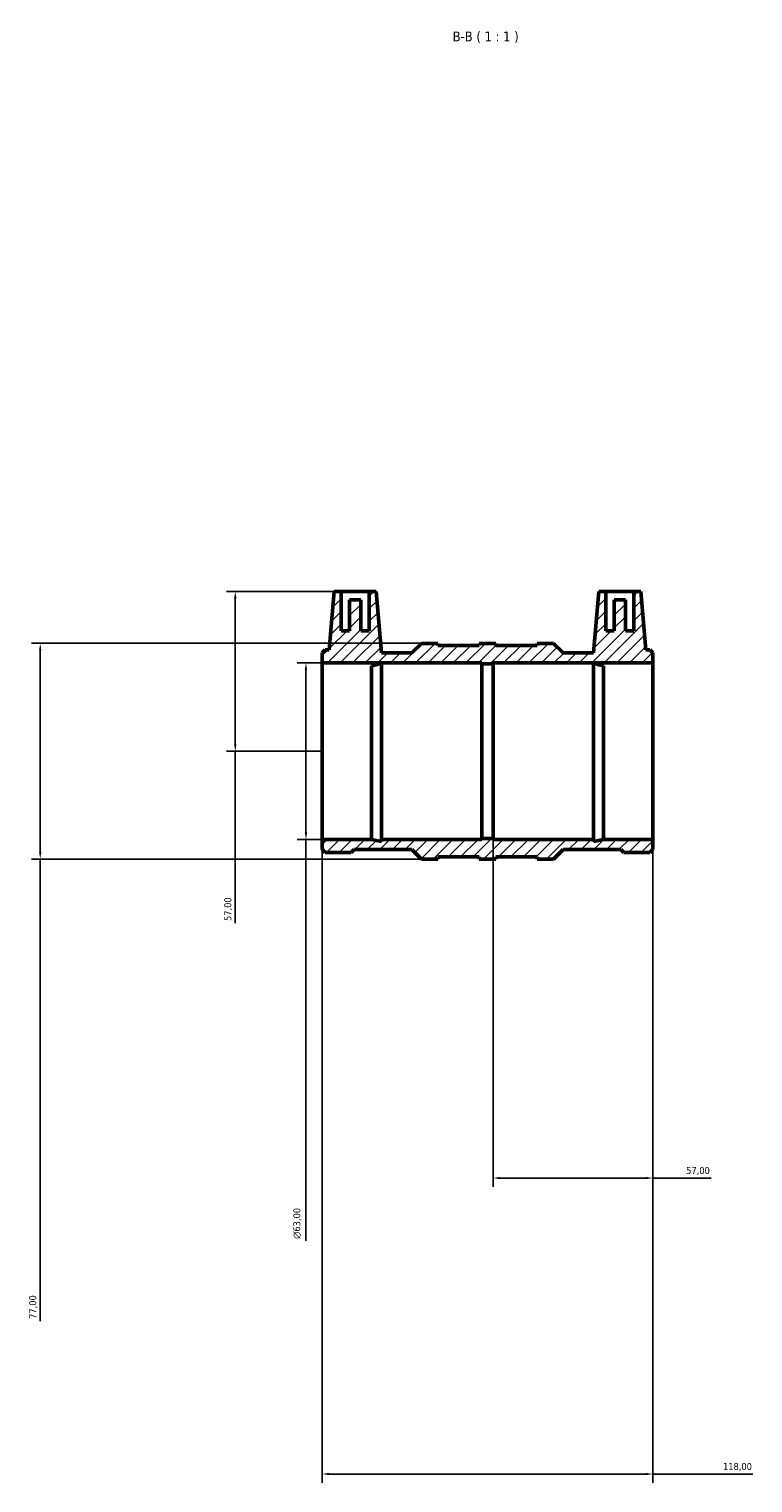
# Model space of a CAD drawing. Header units: millimetres. Extents: x -114 to 1032, y -166 to 1241.
# Tile 5 of 6: x 288 to 547, y 722 to 1241. Entities that reach past the tile are written whole.
import ezdxf

# ---------------------------------------------------------------- set-up
doc = ezdxf.new("R2010")
doc.units = ezdxf.units.MM
for name, color, linetype, lineweight in [('Dimension (ISO)', 7, 'Continuous', 25), ('Hatch (ISO)', 7, 'Continuous', 18), ('Symbol (ISO)', 7, 'Continuous', 25), ('Visible (ISO)', 7, 'Continuous', 50)]:
    doc.layers.add(name, color=color, linetype=linetype, lineweight=lineweight)
doc.styles.add('Label Text (ISO)', font='tahoma.ttf')
doc.styles.add('Note Text (ISO)', font='tahoma.ttf')
doc.dimstyles.new('Default (ISO)', dxfattribs={"dimtxt": 2.5, "dimasz": 2.5, "dimexe": 3.175, "dimexo": 0, "dimgap": 0.762, "dimtad": 1, "dimrnd": 1e-08, "dimzin": 0, "dimtxsty": 'Note Text (ISO)', "dimcen": 0.09, "dimdle": 10, "dimclrd": 256, "dimclre": 256, "dimclrt": 232, "dimazin": 0, "dimtfac": 1.40208, "dimtmove": 0, "dimatfit": 3, "dimfxl": 1, "dimtolj": 1, "dimtzin": 0, "dimlwd": -1, "dimlwe": -1, "dimarcsym": 0})

# ---------------------------------------------------------------- blocks, each defined once
blk = doc.blocks.new('*D7')
at = {"layer": 'Defpoints', "color": 0, "transparency": 16777216}
for p in [(399.83, 1040.06), (362.03, 983.06), (393.03, 983.06)]:
    blk.add_point(p, dxfattribs=at)
at = {"layer": 'Dimension (ISO)', "transparency": 16777216}
for p, q in [((399.83, 1040.06), (358.86, 1040.06)), ((362.03, 1037.56), (362.03, 985.56)), ((393.03, 983.06), (358.86, 983.06)), ((362.03, 983.06), (362.03, 921.7))]:
    blk.add_line(p, q, dxfattribs=at)
for points in [[(361.61, 1037.56), (362.45, 1037.56), (362.03, 1040.06)], [(361.61, 985.56), (362.45, 985.56), (362.03, 983.06)]]:
    blk.add_solid(points, dxfattribs=at)
at = {"layer": 'Dimension (ISO)', "color": 232, "true_color": 0xca0064, "transparency": 16777216, "insert": (358.1, 922.46), "char_height": 2.5, "attachment_point": 1, "rotation": 90, "style": 'Note Text (ISO)'}
blk.add_mtext('\\A1;57,00', dxfattribs=at)
blk = doc.blocks.new('*D8')
at = {"layer": 'Defpoints', "color": 0, "transparency": 16777216}
for p in [(428.43, 1021.56), (292.43, 944.56), (428.43, 944.56)]:
    blk.add_point(p, dxfattribs=at)
at = {"layer": 'Dimension (ISO)', "transparency": 16777216}
for p, q in [((428.43, 1021.56), (289.26, 1021.56)), ((292.43, 1019.06), (292.43, 947.06)), ((428.43, 944.56), (289.26, 944.56)), ((292.43, 944.56), (292.43, 779.67))]:
    blk.add_line(p, q, dxfattribs=at)
for points in [[(292.01, 1019.06), (292.85, 1019.06), (292.43, 1021.56)], [(292.01, 947.06), (292.85, 947.06), (292.43, 944.56)]]:
    blk.add_solid(points, dxfattribs=at)
at = {"layer": 'Dimension (ISO)', "color": 232, "true_color": 0xca0064, "transparency": 16777216, "insert": (288.5, 780.44), "char_height": 2.5, "attachment_point": 1, "rotation": 90, "style": 'Note Text (ISO)'}
blk.add_mtext('\\A1;77,00', dxfattribs=at)
blk = doc.blocks.new('*D9')
at = {"layer": 'Defpoints', "color": 0, "transparency": 16777216}
for p in [(393.03, 1014.56), (387.26, 951.56), (393.03, 951.56)]:
    blk.add_point(p, dxfattribs=at)
at = {"layer": 'Dimension (ISO)', "transparency": 16777216}
for p, q in [((393.03, 1014.56), (384.08, 1014.56)), ((387.26, 1012.06), (387.26, 954.06)), ((393.03, 951.56), (384.08, 951.56)), ((387.26, 951.56), (387.26, 808.24))]:
    blk.add_line(p, q, dxfattribs=at)
for points in [[(386.84, 1012.06), (387.67, 1012.06), (387.26, 1014.56)], [(386.84, 954.06), (387.67, 954.06), (387.26, 951.56)]]:
    blk.add_solid(points, dxfattribs=at)
at = {"layer": 'Dimension (ISO)', "color": 232, "true_color": 0xca0064, "transparency": 16777216, "insert": (382.73, 809), "char_height": 2.5, "attachment_point": 1, "rotation": 90, "style": 'Note Text (ISO)'}
blk.add_mtext('\\A1;\\fAIGDT|b0|i0;\\H2.5000;\\ln\\fTahoma|b0|i0;\\H2.5000;63,00', dxfattribs=at)
blk = doc.blocks.new('*D10')
at = {"layer": 'Defpoints', "color": 0, "transparency": 16777216}
for p in [(393.03, 951.56), (511.03, 951.56), (511.03, 725.06)]:
    blk.add_point(p, dxfattribs=at)
at = {"layer": 'Dimension (ISO)', "transparency": 16777216}
for p, q in [((393.03, 951.56), (393.03, 721.88)), ((511.03, 951.56), (511.03, 721.88)), ((395.53, 725.06), (508.53, 725.06)), ((511.03, 725.06), (546.75, 725.06))]:
    blk.add_line(p, q, dxfattribs=at)
for points in [[(395.53, 725.47), (395.53, 724.64), (393.03, 725.06)], [(508.53, 725.47), (508.53, 724.64), (511.03, 725.06)]]:
    blk.add_solid(points, dxfattribs=at)
at = {"layer": 'Dimension (ISO)', "color": 232, "true_color": 0xca0064, "transparency": 16777216, "insert": (536.08, 729), "char_height": 2.5, "attachment_point": 1, "style": 'Note Text (ISO)'}
blk.add_mtext('\\A1;118,00', dxfattribs=at)
blk = doc.blocks.new('*D11')
at = {"layer": 'Defpoints', "color": 0, "transparency": 16777216}
for p in [(454.03, 951.87), (511.03, 951.56), (511.03, 830.71)]:
    blk.add_point(p, dxfattribs=at)
at = {"layer": 'Dimension (ISO)', "transparency": 16777216}
for p, q in [((454.03, 951.87), (454.03, 827.53)), ((511.03, 951.56), (511.03, 827.53)), ((456.53, 830.71), (508.53, 830.71)), ((511.03, 830.71), (531.89, 830.71))]:
    blk.add_line(p, q, dxfattribs=at)
for points in [[(456.53, 831.12), (456.53, 830.29), (454.03, 830.71)], [(508.53, 831.12), (508.53, 830.29), (511.03, 830.71)]]:
    blk.add_solid(points, dxfattribs=at)
at = {"layer": 'Dimension (ISO)', "color": 232, "true_color": 0xca0064, "transparency": 16777216, "insert": (522.93, 834.64), "char_height": 2.5, "attachment_point": 1, "style": 'Note Text (ISO)'}
blk.add_mtext('\\A1;57,00', dxfattribs=at)

msp = doc.modelspace()

# ---------------------------------------------------------------- hatches: boundary and pattern name
at = {"layer": 'Hatch (ISO)'}
h = msp.add_hatch(dxfattribs=at)
h.set_pattern_fill('ANSI31', color=256, scale=25.4, style=0)
h.set_pattern_definition([(45, (0, 0), (-2.245064, 2.245064), [])])
h.paths.add_polyline_path([(393.031, 1014.558), (450.031, 1014.558), (450.031, 1014.243), (454.031, 1014.243), (454.031, 1014.558), (511.031, 1014.558), (511.031, 1018.162), (509.946, 1019.248), (508.552, 1019.248), (506.731, 1040.058), (504.231, 1040.058), (504.231, 1026.058), (501.231, 1026.058), (501.231, 1037.058), (497.231, 1037.058), (497.231, 1026.058), (494.231, 1026.058), (494.231, 1040.058), (491.731, 1040.058), (489.816, 1018.162), (479.027, 1018.162), (475.631, 1021.558), (469.731, 1021.558), (469.731, 1020.788), (454.981, 1020.788), (454.981, 1021.558), (449.081, 1021.558), (449.081, 1020.788), (434.331, 1020.788), (434.331, 1021.558), (428.431, 1021.558), (425.036, 1018.162), (414.247, 1018.162), (412.331, 1040.058), (409.831, 1040.058), (409.831, 1026.058), (406.831, 1026.058), (406.831, 1037.058), (402.831, 1037.058), (402.831, 1026.058), (399.831, 1026.058), (399.831, 1040.058), (397.331, 1040.058), (395.511, 1019.248), (394.117, 1019.248), (393.031, 1018.162)])
h.paths.add_polyline_path([(410.661, 951.558), (393.031, 951.558), (393.031, 947.954), (394.117, 946.868), (403.346, 946.868), (404.431, 947.954), (425.036, 947.954), (428.431, 944.558), (434.331, 944.558), (434.331, 945.328), (449.081, 945.328), (449.081, 944.558), (454.981, 944.558), (454.981, 945.328), (469.731, 945.328), (469.731, 944.558), (475.631, 944.558), (479.027, 947.954), (499.631, 947.954), (500.717, 946.868), (509.946, 946.868), (511.031, 947.954), (511.031, 951.558), (493.402, 951.558), (489.876, 950.809), (489.876, 951.558), (454.031, 951.558), (454.031, 951.873), (450.031, 951.873), (450.031, 951.558), (414.187, 951.558), (414.187, 950.809)])

# ---------------------------------------------------------------- linework, layer by layer
at = {"layer": 'Visible (ISO)'}
for p, q in [((397.331, 1040.058), (395.511, 1019.248)), ((399.831, 1040.058), (397.331, 1040.058)), ((399.831, 1026.058), (399.831, 1040.058)), ((399.831, 1040.058), (409.831, 1040.058)), ((412.331, 1040.058), (409.831, 1040.058)), ((409.831, 1040.058), (409.831, 1026.058)), ((414.247, 1018.162), (412.331, 1040.058)), ((491.731, 1040.058), (489.816, 1018.162)), ((494.231, 1040.058), (491.731, 1040.058)), ((494.231, 1026.058), (494.231, 1040.058)), ((494.231, 1040.058), (504.231, 1040.058)), ((506.731, 1040.058), (504.231, 1040.058)), ((504.231, 1040.058), (504.231, 1026.058)), ((508.552, 1019.248), (506.731, 1040.058)), ((406.831, 1037.058), (402.831, 1037.058)), ((402.831, 1037.058), (402.831, 1026.058)), ((406.831, 1026.058), (406.831, 1037.058)), ((501.231, 1037.058), (497.231, 1037.058)), ((497.231, 1037.058), (497.231, 1026.058)), ((501.231, 1026.058), (501.231, 1037.058)), ((402.831, 1026.058), (399.831, 1026.058)), ((409.831, 1026.058), (406.831, 1026.058)), ((497.231, 1026.058), (494.231, 1026.058)), ((504.231, 1026.058), (501.231, 1026.058)), ((394.117, 1019.248), (393.031, 1018.162)), ((393.031, 1018.162), (393.031, 1014.558)), ((395.511, 1019.248), (394.117, 1019.248)), ((425.036, 1018.162), (414.247, 1018.162)), ((428.431, 1021.558), (425.036, 1018.162)), ((434.331, 1021.558), (428.431, 1021.558)), ((434.331, 1020.788), (434.331, 1021.558)), ((449.081, 1020.788), (434.331, 1020.788)), ((454.981, 1021.558), (449.081, 1021.558)), ((449.081, 1021.558), (449.081, 1020.788)), ((454.981, 1020.788), (454.981, 1021.558)), ((469.731, 1020.788), (454.981, 1020.788)), ((475.631, 1021.558), (469.731, 1021.558)), ((469.731, 1021.558), (469.731, 1020.788)), ((479.027, 1018.162), (475.631, 1021.558)), ((489.816, 1018.162), (479.027, 1018.162)), ((509.946, 1019.248), (508.552, 1019.248)), ((511.031, 1018.162), (509.946, 1019.248)), ((511.031, 1014.558), (511.031, 1018.162)), ((393.031, 1014.558), (450.031, 1014.558)), ((393.031, 951.558), (393.031, 1014.558)), ((410.661, 951.558), (410.661, 1013.551)), ((414.187, 951.558), (414.187, 1014.441)), ((450.031, 1014.558), (450.031, 1014.243)), ((450.031, 1014.243), (454.031, 1014.243)), ((450.031, 951.873), (450.031, 1014.243)), ((454.031, 1014.243), (454.031, 1014.558)), ((454.031, 1014.558), (511.031, 1014.558)), ((454.031, 951.873), (454.031, 1014.243)), ((489.876, 951.558), (489.876, 1014.441)), ((493.402, 951.558), (493.402, 1013.551)), ((511.031, 951.558), (511.031, 1014.558)), ((410.661, 951.558), (393.031, 951.558)), ((393.031, 951.558), (393.031, 947.954)), ((414.187, 950.809), (410.661, 951.558)), ((450.031, 951.558), (414.187, 951.558)), ((414.187, 951.558), (414.187, 950.809)), ((454.031, 951.873), (450.031, 951.873)), ((450.031, 951.873), (450.031, 951.558)), ((454.031, 951.558), (454.031, 951.873)), ((489.876, 951.558), (454.031, 951.558)), ((493.402, 951.558), (489.876, 950.809)), ((489.876, 950.809), (489.876, 951.558)), ((511.031, 951.558), (493.402, 951.558)), ((511.031, 947.954), (511.031, 951.558)), ((393.031, 947.954), (394.117, 946.868)), ((394.117, 946.868), (403.346, 946.868)), ((403.346, 946.868), (404.431, 947.954)), ((404.431, 947.954), (425.036, 947.954)), ((425.036, 947.954), (428.431, 944.558)), ((428.431, 944.558), (434.331, 944.558)), ((434.331, 944.558), (434.331, 945.328)), ((434.331, 945.328), (449.081, 945.328)), ((449.081, 945.328), (449.081, 944.558)), ((449.081, 944.558), (454.981, 944.558)), ((454.981, 944.558), (454.981, 945.328)), ((454.981, 945.328), (469.731, 945.328)), ((469.731, 945.328), (469.731, 944.558)), ((469.731, 944.558), (475.631, 944.558)), ((475.631, 944.558), (479.027, 947.954)), ((479.027, 947.954), (499.631, 947.954)), ((499.631, 947.954), (500.717, 946.868)), ((500.717, 946.868), (509.946, 946.868)), ((509.946, 946.868), (511.031, 947.954))]:
    msp.add_line(p, q, dxfattribs=at)
for points in [[(414.187, 1014.441), (414.086, 1014.41), (413.966, 1014.374), (413.335, 1014.187), (412.595, 1013.98), (411.412, 1013.706), (411.051, 1013.628), (410.661, 1013.551)], [(489.876, 1014.441), (489.976, 1014.41), (490.096, 1014.374), (490.728, 1014.187), (491.468, 1013.98), (492.65, 1013.706), (493.012, 1013.628), (493.402, 1013.551)]]:
    msp.add_open_spline(points, degree=3, knots=[4.72897068, 4.72897068, 4.72897068, 4.72897068, 4.83414221, 4.83414221, 5.20533737, 5.20533737, 5.34818421, 5.34818421, 5.34818421, 5.34818421], dxfattribs=at)

# ---------------------------------------------------------------- texts
at = {"layer": 'Symbol (ISO)', "insert": (439.592, 1235.808), "char_height": 3.5, "attachment_point": 7, "style": 'Label Text (ISO)'}
msp.add_mtext('B-B ( 1 : 1 )', dxfattribs=at)

# ---------------------------------------------------------------- dimensions: what is measured, and where the dimension line sits
at = {"layer": 'Dimension (ISO)'}
for base, p1, p2, angle, picture, middle in [((362.031, 983.058), (399.831, 1040.058), (393.031, 983.058), 90, '*D7', (362.031, 926.558)), ((292.431, 944.558), (428.431, 1021.558), (428.431, 944.558), 90, '*D8', (292.431, 784.558)), ((511.031, 725.058), (393.031, 951.558), (511.031, 951.558), 180, '*D10', (541.031, 725.058)), ((511.031, 830.706), (454.031, 951.873), (511.031, 951.558), 180, '*D11', (527.031, 830.706))]:
    dim = msp.add_linear_dim(base=base, p1=p1, p2=p2, angle=angle, dimstyle='Default (ISO)', override={"dimdec": 2, "dimtp": 0, "dimtm": 0, "dimtdec": 2, "dimtofl": 0, "dimatfit": 2}, dxfattribs=at)
    dim.commit()
    dim.dimension.update_dxf_attribs({"geometry": picture, "text_midpoint": middle, "dimtype": 160})
dim = msp.add_linear_dim(base=(387.258, 951.558), p1=(393.031, 1014.558), p2=(393.031, 951.558), angle=90, text='\\fAIGDT|b0|i0;\\H2.5000;\\ln\\fTahoma|b0|i0;\\H2.5000;<>', dimstyle='Default (ISO)', override={"dimdec": 2, "dimtp": 0, "dimtm": 0, "dimtdec": 2, "dimtofl": 0, "dimatfit": 2}, dxfattribs=at)
dim.commit()
dim.dimension.update_dxf_attribs({"geometry": '*D9', "text_midpoint": (387.258, 814.558), "dimtype": 160})

doc.saveas('drawing.dxf')
